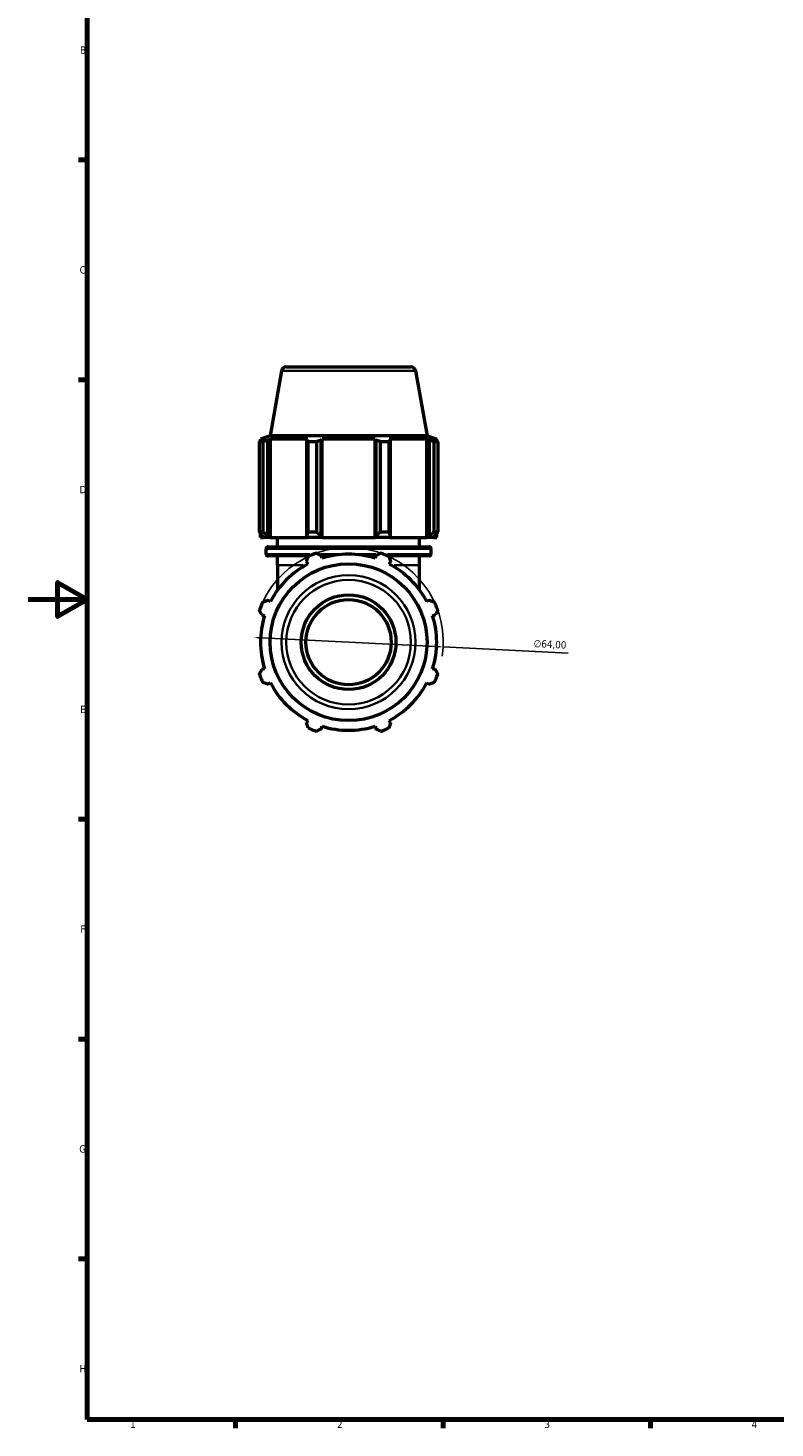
# Model space of a CAD drawing. Header units: millimetres. Extents: x 0 to 914, y 0 to 980.
# Tile 1 of 6: x 0 to 252, y 17 to 490. Entities that reach past the tile are written whole.
import ezdxf

# ---------------------------------------------------------------- set-up
doc = ezdxf.new("R2010")
doc.units = ezdxf.units.MM
for name, color, linetype, lineweight in [('Border (ISO)', 7, 'Continuous', 70), ('Dimension (ISO)', 7, 'Continuous', 25), ('Visible (ISO)', 7, 'Continuous', 50), ('Visible Narrow (ISO)', 7, 'Continuous', 35)]:
    doc.layers.add(name, color=color, linetype=linetype, lineweight=lineweight)
doc.styles.add('Note Text (ISO)', font='tahoma.ttf')
doc.dimstyles.new('Default (ISO)', dxfattribs={"dimtxt": 2.5, "dimasz": 2.5, "dimexe": 3.175, "dimexo": 0, "dimgap": 0.762, "dimtad": 1, "dimrnd": 1e-08, "dimzin": 0, "dimtxsty": 'Note Text (ISO)', "dimcen": 0.09, "dimdle": 10, "dimclrd": 256, "dimclre": 256, "dimclrt": 232, "dimazin": 0, "dimtfac": 1.40208, "dimtmove": 0, "dimatfit": 3, "dimfxl": 1, "dimtolj": 1, "dimtzin": 0, "dimlwd": -1, "dimlwe": -1, "dimarcsym": 0})

# ---------------------------------------------------------------- blocks, each defined once
blk = doc.blocks.new('Borders Default Border')
at = {"layer": 'Border (ISO)'}
for p, q in [((20, 445.5), (17.1, 445.5)), ((20, 371.25), (17.1, 371.25)), ((20, 222.75), (17.1, 222.75)), ((20, 148.5), (17.1, 148.5)), ((20, 74.25), (17.1, 74.25)), ((70.08, 20), (70.08, 17.1)), ((140.17, 20), (140.17, 17.1)), ((210.25, 20), (210.25, 17.1))]:
    blk.add_line(p, q, dxfattribs=at)
at = {"layer": 'Border (ISO)', "flags": 128}
for points in [[(20, 20), (20, 574), (821, 574), (821, 20), (20, 20)], [(0, 297), (20, 297), (10, 302.77), (10, 291.23), (20, 297)]]:
    blk.add_lwpolyline(points, dxfattribs=at)
at = {"layer": 'Border (ISO)', "color": 232, "true_color": 0xca0064, "char_height": 2.5, "attachment_point": 7, "style": 'Note Text (ISO)'}
for s, insert in [('B', (17.59, 481.37)), ('C', (17.43, 407.08)), ('D', (17.43, 332.88)), ('E', (17.64, 258.63)), ('F', (17.7, 184.38)), ('G', (17.31, 110.08)), ('H', (17.44, 35.88)), ('1', (34.48, 17.1)), ('2', (104.37, 17.1)), ('3', (174.43, 17.05)), ('4', (244.42, 17.1))]:
    blk.add_mtext(s, dxfattribs=dict(at, insert=insert))
blk = doc.blocks.new('*D10')
at = {"layer": 'Defpoints', "color": 0, "transparency": 16777216}
for p in [(76.32, 284.17), (140.24, 280.97)]:
    blk.add_point(p, dxfattribs=at)
at = {"layer": 'Dimension (ISO)', "transparency": 16777216}
for p, q in [((78.82, 284.04), (137.74, 281.1)), ((140.24, 280.97), (182.43, 278.87))]:
    blk.add_line(p, q, dxfattribs=at)
blk.add_arc((108.28, 282.57), 32, 351.4535, 154.792, dxfattribs=at)
for points in [[(78.84, 284.46), (78.8, 283.63), (76.32, 284.17)], [(137.76, 281.52), (137.72, 280.68), (140.24, 280.97)]]:
    blk.add_solid(points, dxfattribs=at)
at = {"layer": 'Dimension (ISO)', "color": 232, "true_color": 0xca0064, "transparency": 16777216, "insert": (170.89, 283.42), "char_height": 2.5, "attachment_point": 1, "rotation": 357.1383, "style": 'Note Text (ISO)'}
blk.add_mtext('\\A1;∅64,00', dxfattribs=at)

msp = doc.modelspace()

# ---------------------------------------------------------------- linework, layer by layer
at = {"layer": 'Visible (ISO)'}
for p, q in [((85.646, 374.25), (81.78, 352.322)), ((87.222, 375.572), (129.337, 375.572)), ((130.913, 374.25), (134.779, 352.322)), ((78.17, 319.832), (78.17, 350.32)), ((79.327, 350.32), (78.17, 350.32)), ((81.78, 352.322), (78.519, 351.135)), ((79.897, 351.135), (78.519, 351.135)), ((78.519, 350.523), (78.519, 351.135)), ((79.897, 351.135), (78.981, 350.786)), ((79.327, 350.32), (79.327, 319.832)), ((81.03, 350.786), (81.882, 351.135)), ((81.03, 318.552), (81.03, 350.786)), ((134.779, 352.322), (81.78, 352.322)), ((94.538, 351.135), (81.882, 351.135)), ((81.882, 317.912), (81.882, 351.135)), ((94.538, 351.135), (94.094, 350.786)), ((94.094, 350.786), (94.094, 318.552)), ((94.65, 319.832), (94.65, 350.32)), ((97.444, 350.32), (94.65, 350.32)), ((97.444, 350.32), (97.444, 319.832)), ((99.042, 350.786), (99.33, 351.135)), ((99.042, 318.552), (99.042, 350.786)), ((117.228, 351.135), (99.33, 351.135)), ((99.33, 317.912), (99.33, 351.135)), ((117.228, 351.135), (117.517, 350.786)), ((117.228, 317.912), (117.228, 351.135)), ((117.517, 350.786), (117.517, 318.552)), ((119.115, 319.832), (119.115, 350.32)), ((121.908, 350.32), (119.115, 350.32)), ((121.908, 350.32), (121.908, 319.832)), ((122.464, 350.786), (122.021, 351.135)), ((134.677, 351.135), (122.021, 351.135)), ((122.464, 318.552), (122.464, 350.786)), ((134.677, 351.135), (135.528, 350.786)), ((134.677, 317.912), (134.677, 351.135)), ((134.779, 352.322), (138.039, 351.135)), ((135.528, 350.786), (135.528, 318.552)), ((137.578, 350.786), (136.662, 351.135)), ((138.039, 351.135), (136.662, 351.135)), ((137.232, 319.832), (137.232, 350.32)), ((138.389, 350.32), (137.232, 350.32)), ((138.039, 350.523), (138.039, 351.135)), ((138.389, 350.32), (138.389, 319.832)), ((78.17, 319.832), (79.327, 319.832)), ((78.519, 317.912), (78.519, 319.274)), ((78.519, 317.912), (79.592, 317.912)), ((78.981, 318.552), (79.592, 317.912)), ((81.598, 317.912), (79.592, 317.912)), ((81.598, 317.912), (81.03, 318.552)), ((81.882, 317.912), (81.598, 317.912)), ((81.882, 317.912), (94.39, 317.912)), ((84.279, 314.812), (84.279, 317.912)), ((94.094, 318.552), (94.39, 317.912)), ((99.234, 317.912), (94.39, 317.912)), ((94.65, 319.832), (97.444, 319.832)), ((99.234, 317.912), (99.042, 318.552)), ((99.33, 317.912), (99.234, 317.912)), ((99.33, 317.912), (117.228, 317.912)), ((117.325, 317.912), (117.228, 317.912)), ((117.517, 318.552), (117.325, 317.912)), ((122.169, 317.912), (117.325, 317.912)), ((119.115, 319.832), (121.908, 319.832)), ((122.169, 317.912), (122.464, 318.552)), ((122.169, 317.912), (134.677, 317.912)), ((132.279, 314.812), (132.279, 317.912)), ((134.961, 317.912), (134.677, 317.912)), ((135.528, 318.552), (134.961, 317.912)), ((136.967, 317.912), (134.961, 317.912)), ((136.967, 317.912), (137.578, 318.552)), ((136.967, 317.912), (138.039, 317.912)), ((137.232, 319.832), (138.389, 319.832)), ((138.039, 317.912), (138.039, 319.274)), ((80.439, 312.352), (80.439, 314.172)), ((81.079, 314.812), (135.479, 314.812)), ((136.119, 312.352), (136.119, 314.172)), ((95.056, 311.712), (81.079, 311.712)), ((84.279, 308.572), (84.279, 311.712)), ((84.279, 308.572), (84.279, 300.169)), ((94.094, 309.821), (94.538, 308.969)), ((99.33, 310.954), (99.042, 311.87)), ((102.236, 311.712), (99.092, 311.712)), ((117.467, 311.712), (114.322, 311.712)), ((117.517, 311.87), (117.228, 310.954)), ((135.479, 311.712), (121.503, 311.712)), ((122.021, 308.969), (122.464, 309.821)), ((132.279, 308.572), (132.279, 311.712)), ((132.279, 300.169), (132.279, 308.572)), ((81.882, 296.313), (81.03, 296.757)), ((135.528, 296.757), (134.677, 296.313)), ((78.981, 291.809), (79.897, 291.521)), ((136.662, 291.521), (137.578, 291.809)), ((79.897, 273.623), (78.981, 273.334)), ((137.578, 273.334), (136.662, 273.623)), ((81.03, 268.387), (81.882, 268.83)), ((134.677, 268.83), (135.528, 268.387)), ((94.538, 256.174), (94.094, 255.323)), ((122.464, 255.323), (122.021, 256.174)), ((99.042, 253.274), (99.33, 254.189)), ((117.228, 254.189), (117.517, 253.274))]:
    msp.add_line(p, q, dxfattribs=at)
for radius in [26.5, 16, 14.4]:
    msp.add_circle((108.279, 282.572), radius, dxfattribs=at)
for centre, radius, start, end in [((87.222, 373.972), 1.6, 90, 170), ((129.337, 373.972), 1.6, 10, 90), ((81.079, 314.172), 0.64, 90, 180), ((81.079, 312.352), 0.64, 180, 270), ((108.279, 282.572), 32, 109.79198, 115.20802), ((108.279, 282.572), 29.76, 72.5, 107.5), ((108.279, 282.572), 32, 64.79198, 70.20802), ((135.479, 314.172), 0.64, 0, 90), ((135.479, 312.352), 0.64, 270, 0), ((108.279, 282.572), 29.76, 117.5, 152.5), ((108.279, 282.572), 29.76, 27.5, 62.5), ((108.279, 282.572), 32, 154.79198, 160.20802), ((108.279, 282.572), 32, 19.79198, 25.20802), ((108.279, 282.572), 29.76, 162.5, 197.5), ((108.279, 282.572), 29.76, 342.5, 17.5), ((108.279, 282.572), 32, 199.79198, 205.20802), ((108.279, 282.572), 32, 334.79198, 340.20802), ((108.279, 282.572), 29.76, 207.5, 242.5), ((108.279, 282.572), 29.76, 297.5, 332.5), ((108.279, 282.572), 32, 244.79198, 250.20802), ((108.279, 282.572), 29.76, 252.5, 287.5), ((108.279, 282.572), 32, 289.79198, 295.20802)]:
    msp.add_arc(centre, radius, start, end, dxfattribs=at)
for points, weights in [([(78.17, 350.32), (78.584, 350.562), (78.981, 350.786)], [1, 1.00207426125, 1.00333310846]), ([(81.03, 350.786), (80.196, 350.562), (79.327, 350.32)], [1.00333310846, 1.00207426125, 1]), ([(94.65, 350.32), (94.367, 350.562), (94.094, 350.786)], [1, 1.00207426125, 1.00333310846]), ([(99.042, 350.786), (98.259, 350.562), (97.444, 350.32)], [1.00333310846, 1.00207426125, 1]), ([(119.115, 350.32), (118.3, 350.562), (117.517, 350.786)], [1, 1.00207426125, 1.00333310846]), ([(122.464, 350.786), (122.192, 350.562), (121.908, 350.32)], [1.00333310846, 1.00207426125, 1]), ([(137.232, 350.32), (136.363, 350.562), (135.528, 350.786)], [1, 1.00207426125, 1.00333310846]), ([(137.578, 350.786), (137.975, 350.562), (138.389, 350.32)], [1.00333310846, 1.00207426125, 1]), ([(78.17, 319.832), (78.584, 319.166), (78.981, 318.552)], [1.01724040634, 1.0122063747, 1.00637505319]), ([(81.03, 318.552), (80.196, 319.166), (79.327, 319.832)], [1.00637505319, 1.0122063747, 1.01724040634]), ([(94.65, 319.832), (94.367, 319.166), (94.094, 318.552)], [1.01724040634, 1.0122063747, 1.00637505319]), ([(99.042, 318.552), (98.259, 319.166), (97.444, 319.832)], [1.00637505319, 1.0122063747, 1.01724040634]), ([(119.115, 319.832), (118.3, 319.166), (117.517, 318.552)], [1.01724040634, 1.0122063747, 1.00637505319]), ([(122.464, 318.552), (122.192, 319.166), (121.908, 319.832)], [1.00637505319, 1.0122063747, 1.01724040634]), ([(137.232, 319.832), (136.363, 319.166), (135.528, 318.552)], [1.01724040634, 1.0122063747, 1.00637505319]), ([(137.578, 318.552), (137.975, 319.166), (138.389, 319.832)], [1.00637505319, 1.0122063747, 1.01724040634]), ([(97.444, 312.681), (98.259, 312.267), (99.042, 311.87)], [1, 1.00207426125, 1.00333310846]), ([(117.517, 311.87), (118.3, 312.267), (119.115, 312.681)], [1.00333310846, 1.00207426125, 1]), ([(94.094, 309.821), (94.367, 310.655), (94.65, 311.524)], [1.00333310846, 1.00207426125, 1]), ([(121.908, 311.524), (122.192, 310.655), (122.464, 309.821)], [1, 1.00207426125, 1.00333310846]), ([(78.981, 291.809), (78.584, 292.592), (78.17, 293.407)], [1.00333310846, 1.00207426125, 1]), ([(79.327, 296.201), (80.196, 296.484), (81.03, 296.757)], [1, 1.00207426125, 1.00333310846]), ([(135.528, 296.757), (136.363, 296.484), (137.232, 296.201)], [1.00333310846, 1.00207426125, 1]), ([(138.389, 293.407), (137.975, 292.592), (137.578, 291.809)], [1, 1.00207426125, 1.00333310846]), ([(78.17, 271.736), (78.584, 272.552), (78.981, 273.334)], [1, 1.00207426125, 1.00333310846]), ([(137.578, 273.334), (137.975, 272.552), (138.389, 271.736)], [1.00333310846, 1.00207426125, 1]), ([(81.03, 268.387), (80.196, 268.659), (79.327, 268.943)], [1.00333310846, 1.00207426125, 1]), ([(137.232, 268.943), (136.363, 268.659), (135.528, 268.387)], [1, 1.00207426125, 1.00333310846]), ([(94.65, 253.619), (94.367, 254.488), (94.094, 255.323)], [1, 1.00207426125, 1.00333310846]), ([(99.042, 253.274), (98.259, 252.876), (97.444, 252.462)], [1.00333310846, 1.00207426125, 1]), ([(119.115, 252.462), (118.3, 252.876), (117.517, 253.274)], [1, 1.00207426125, 1.00333310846]), ([(122.464, 255.323), (122.192, 254.488), (121.908, 253.619)], [1.00333310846, 1.00207426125, 1])]:
    msp.add_rational_spline(points, weights, degree=2, dxfattribs=at)
at = {"layer": 'Visible Narrow (ISO)'}
for p, q in [((130.634, 374.25), (85.925, 374.25)), ((80.484, 312.352), (95.153, 312.352)), ((135.777, 314.172), (80.782, 314.172)), ((99.071, 312.352), (117.488, 312.352)), ((121.406, 312.352), (136.074, 312.352)), ((92.932, 308.572), (84.305, 308.572)), ((132.254, 308.572), (123.627, 308.572))]:
    msp.add_line(p, q, dxfattribs=at)
for radius in [22.633, 21.057]:
    msp.add_circle((108.279, 282.572), radius, dxfattribs=at)

# ---------------------------------------------------------------- block references
msp.add_blockref('Borders Default Border', (0, 0))

# ---------------------------------------------------------------- dimensions: what is measured, and where the dimension line sits
at = {"layer": 'Dimension (ISO)'}
dim = msp.add_diameter_dim_2p(p1=(76.319, 284.169), p2=(140.239, 280.974), dimstyle='Default (ISO)', override={"dimdec": 2, "dimlfac": 1, "dimtp": 0, "dimtm": 0, "dimtdec": 2, "dimatfit": 2}, dxfattribs=at)
dim.commit()
dim.dimension.update_dxf_attribs({"geometry": '*D10', "text_midpoint": (176.178, 279.178), "dimtype": 163})

doc.saveas('drawing.dxf')
